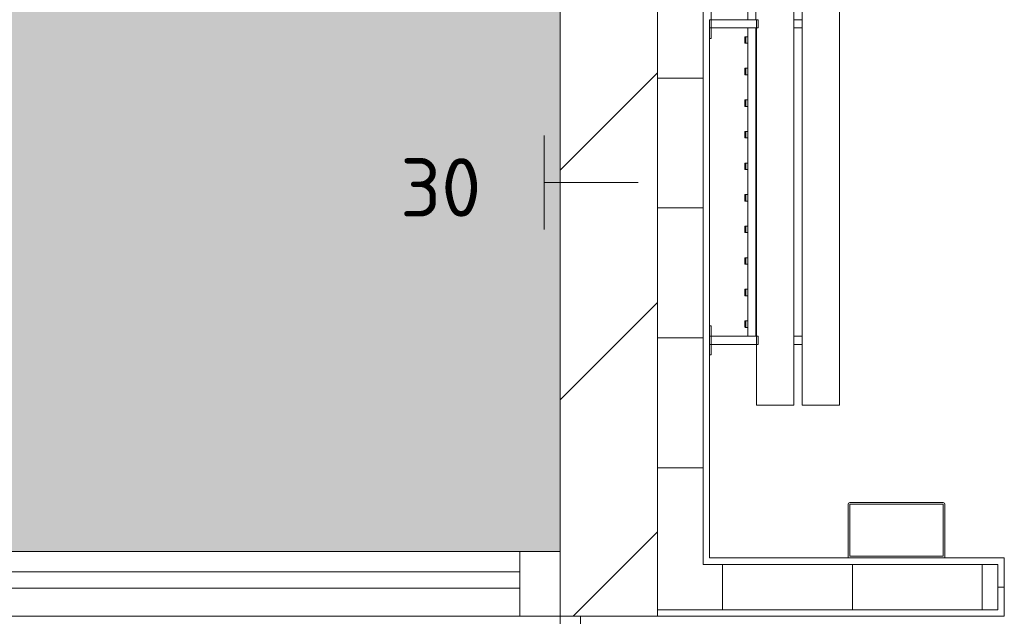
# Model space of a CAD drawing. Header units: millimetres. Extents: x 2016 to 102618, y -16590 to 68005.
# Tile 158 of 256: x 68435 to 71468, y 16400 to 18237. Entities that reach past the tile are written whole.
import ezdxf

# ---------------------------------------------------------------- set-up
doc = ezdxf.new("R2010")
doc.units = ezdxf.units.MM
for name, color, linetype, lineweight in [('A-DETL', 90, 'Continuous', 18), ('A-FLOR-PATT', 8, 'Continuous', 13), ('A-GENM', 13, 'Continuous', 13), ('A-GLAZ-CURT', 52, 'Continuous', 9), ('A-GLAZ-CWMG', 51, 'Continuous', 13), ('A-WALL', 113, 'Continuous', 13), ('A-WALL-FNSH', 113, 'Continuous', 25), ('A-WALL-PATT', 111, 'Continuous', 25), ('G-ANNO-TEXT', 231, 'Continuous', 9), ('I-FURN', 30, 'Continuous', 13)]:
    doc.layers.add(name, color=color, linetype=linetype, lineweight=lineweight)
doc.styles.add('ISOCPEUR_2', font='isocpeur.ttf', dxfattribs={"height": 180})

# ---------------------------------------------------------------- blocks, each defined once
blk = doc.blocks.new('Rectangular Mullion - 30_VCS_CWM_hout_200mm-V4-00 Begane grond')
at = {"layer": 'A-GLAZ-CWMG'}
for p, q in [((-125, 100), (0, 100)), ((-125, -100), (-125, 100)), ((0, 100), (0, -100)), ((0, -100), (-125, -100))]:
    blk.add_line(p, q, dxfattribs=at)
blk = doc.blocks.new('79_VCS_FU_zitbank_kleedkamers - 79_VCS_FU_zitbank_kleedkamers-4609168-00 Begane grond')
at = {"layer": 'I-FURN'}
for p, q in [((205, 0), (205, -5.1)), ((205, -5.1), (237.5, -5.1)), ((237.5, -5), (237.5, 0)), ((262.5, 0), (237.5, 0)), ((237.5, -145), (237.5, -5)), ((262.5, -5), (237.5, -5)), ((262.5, 0), (262.5, -5)), ((262.5, -5), (262.5, -145)), ((262.5, -5.1), (295, -5.1)), ((295, -5.1), (295, 0)), ((1180, 0), (1180, -5.1)), ((1180, -5.1), (1212.5, -5.1)), ((1212.5, -5), (1212.5, 0)), ((1237.5, 0), (1212.5, 0)), ((1212.5, -145), (1212.5, -5)), ((1237.5, -5), (1212.5, -5)), ((1237.5, 0), (1237.5, -5)), ((1237.5, -5), (1237.5, -145)), ((1237.5, -5.1), (1270, -5.1)), ((262.5, -117.5), (1212.5, -117.5)), ((290, -110.5), (290, -109.5)), ((290, -110.7), (290, -116.5)), ((309, -108.5), (291, -108.5)), ((291, -111.5), (309, -111.5)), ((310, -109.5), (310, -110.5)), ((310, -116.5), (310, -110.8)), ((387.2, -110.5), (387.2, -109.5)), ((387.2, -110.7), (387.2, -116.5)), ((406.3, -108.5), (388.2, -108.5)), ((388.2, -111.5), (406.3, -111.5)), ((407.2, -109.5), (407.2, -110.5)), ((407.2, -116.5), (407.2, -110.8)), ((484.4, -110.5), (484.4, -109.5)), ((484.4, -110.7), (484.4, -116.5)), ((503.5, -108.5), (485.4, -108.5)), ((485.4, -111.5), (503.5, -111.5)), ((504.4, -109.5), (504.4, -110.5)), ((504.4, -116.5), (504.4, -110.8)), ((581.7, -110.5), (581.7, -109.5)), ((581.7, -110.7), (581.7, -116.5)), ((600.7, -108.5), (582.6, -108.5)), ((582.7, -111.5), (600.7, -111.5)), ((601.7, -109.5), (601.7, -110.5)), ((601.7, -116.5), (601.7, -110.8)), ((678.9, -110.5), (678.9, -109.5)), ((678.9, -110.7), (678.9, -116.5)), ((697.9, -108.5), (679.9, -108.5)), ((679.9, -111.5), (697.9, -111.5)), ((698.9, -109.5), (698.9, -110.5)), ((698.9, -116.5), (698.9, -110.8)), ((776.1, -110.5), (776.1, -109.5)), ((776.1, -110.7), (776.1, -116.5)), ((795.1, -108.5), (777.1, -108.5)), ((777.1, -111.5), (795.1, -111.5)), ((796.1, -109.5), (796.1, -110.5)), ((796.1, -116.5), (796.1, -110.8)), ((873.3, -110.5), (873.3, -109.5)), ((873.3, -110.7), (873.3, -116.5)), ((892.4, -108.5), (874.3, -108.5)), ((874.3, -111.5), (892.4, -111.5)), ((893.3, -109.5), (893.3, -110.5)), ((893.3, -116.5), (893.3, -110.8)), ((970.6, -110.5), (970.6, -109.5)), ((970.6, -110.7), (970.6, -116.5)), ((989.6, -108.5), (971.5, -108.5)), ((971.6, -111.5), (989.6, -111.5)), ((990.6, -109.5), (990.6, -110.5)), ((990.6, -116.5), (990.6, -110.8)), ((1067.8, -110.5), (1067.8, -109.5)), ((1067.8, -110.7), (1067.8, -116.5)), ((1086.8, -108.5), (1068.8, -108.5)), ((1068.8, -111.5), (1086.8, -111.5)), ((1087.8, -109.5), (1087.8, -110.5)), ((1087.8, -116.5), (1087.8, -110.8)), ((1165, -110.5), (1165, -109.5)), ((1165, -110.7), (1165, -116.5)), ((1184, -108.5), (1166, -108.5)), ((1166, -111.5), (1184, -111.5)), ((1185, -109.5), (1185, -110.5)), ((1185, -116.5), (1185, -110.8)), ((1237.5, -117.5), (2187.5, -117.5)), ((237.5, -145), (50, -145)), ((50, -150), (50, -145)), ((50, -255), (50, -150)), ((237.5, -150), (237.5, -145)), ((262.5, -145), (237.5, -145)), ((262.5, -145), (237.5, -145)), ((262.5, -150), (237.5, -150)), ((1212.5, -142.5), (262.5, -142.5)), ((262.5, -145), (262.5, -150)), ((1212.5, -145), (262.5, -145)), ((1212.5, -150), (1212.5, -145)), ((1237.5, -145), (1212.5, -145)), ((1237.5, -145), (1212.5, -145)), ((1237.5, -150), (1212.5, -150)), ((2187.5, -142.5), (1237.5, -142.5)), ((1237.5, -145), (1237.5, -150)), ((50, -260), (50, -255)), ((50, -260), (8250, -260)), ((237.5, -285.2), (237.5, -259.8)), ((262.5, -259.8), (262.5, -285.2)), ((1212.5, -285.2), (1212.5, -259.8)), ((1237.5, -259.8), (1237.5, -285.2)), ((8250, -285), (50, -285)), ((50, -290), (50, -285)), ((50, -395), (50, -290)), ((50, -400), (50, -395)), ((50, -400), (8250, -400))]:
    blk.add_line(p, q, dxfattribs=at)
at = {"layer": 'I-FURN', "flags": 128}
for points in [[(290, -117.5), (290, -117.4), (290, -117.3), (290, -117.2), (290, -117.1), (290, -117), (290, -117), (290, -116.9), (290, -116.8), (290, -116.7), (290, -116.6), (290, -116.5), (290, -116.4), (290, -116.3), (290, -116.3), (290, -116.2), (290, -116.1), (290, -116), (290, -116), (290, -115.9), (290, -115.8), (290, -115.8), (290, -115.7), (290, -115.7)], [(310, -115.7), (310, -115.7), (310, -115.8), (310, -115.8), (310, -115.9), (310, -116), (310, -116.1), (310, -116.1), (310, -116.2), (310, -116.3), (310, -116.4), (310, -116.4), (310, -116.5), (310, -116.6), (310, -116.7), (310, -116.8), (310, -116.9), (310, -117), (310, -117.1), (310, -117.2), (310, -117.3), (310, -117.4), (310, -117.5)], [(387.2, -117.5), (387.2, -117.4), (387.2, -117.3), (387.2, -117.2), (387.2, -117.1), (387.2, -117), (387.2, -117), (387.2, -116.9), (387.2, -116.8), (387.2, -116.7), (387.2, -116.6), (387.2, -116.5), (387.2, -116.4), (387.2, -116.3), (387.2, -116.3), (387.2, -116.2), (387.2, -116.1), (387.2, -116), (387.2, -116), (387.2, -115.9), (387.2, -115.8), (387.2, -115.8), (387.2, -115.7), (387.2, -115.7)], [(407.2, -115.7), (407.2, -115.7), (407.2, -115.8), (407.2, -115.8), (407.2, -115.9), (407.2, -116), (407.2, -116.1), (407.2, -116.1), (407.2, -116.2), (407.2, -116.3), (407.2, -116.4), (407.2, -116.4), (407.2, -116.5), (407.2, -116.6), (407.2, -116.7), (407.2, -116.8), (407.2, -116.9), (407.2, -117), (407.2, -117.1), (407.2, -117.2), (407.2, -117.3), (407.2, -117.4), (407.2, -117.5)], [(484.4, -117.5), (484.4, -117.4), (484.4, -117.3), (484.4, -117.2), (484.4, -117.1), (484.4, -117), (484.4, -117), (484.4, -116.9), (484.4, -116.8), (484.4, -116.7), (484.4, -116.6), (484.4, -116.5), (484.4, -116.4), (484.4, -116.3), (484.4, -116.3), (484.4, -116.2), (484.4, -116.1), (484.4, -116), (484.4, -116), (484.4, -115.9), (484.4, -115.8), (484.4, -115.8), (484.4, -115.7), (484.4, -115.7)], [(504.4, -115.7), (504.4, -115.7), (504.4, -115.8), (504.4, -115.8), (504.4, -115.9), (504.4, -116), (504.4, -116.1), (504.4, -116.1), (504.4, -116.2), (504.4, -116.3), (504.4, -116.4), (504.4, -116.4), (504.4, -116.5), (504.4, -116.6), (504.4, -116.7), (504.4, -116.8), (504.4, -116.9), (504.4, -117), (504.4, -117.1), (504.4, -117.2), (504.4, -117.3), (504.4, -117.4), (504.4, -117.5)], [(581.7, -117.5), (581.7, -117.4), (581.7, -117.3), (581.7, -117.2), (581.7, -117.1), (581.7, -117), (581.7, -117), (581.7, -116.9), (581.7, -116.8), (581.7, -116.7), (581.7, -116.6), (581.7, -116.5), (581.7, -116.4), (581.7, -116.3), (581.7, -116.3), (581.7, -116.2), (581.7, -116.1), (581.7, -116), (581.7, -116), (581.7, -115.9), (581.7, -115.8), (581.7, -115.8), (581.7, -115.7), (581.7, -115.7)], [(601.7, -115.7), (601.7, -115.7), (601.7, -115.8), (601.7, -115.8), (601.7, -115.9), (601.7, -116), (601.7, -116.1), (601.7, -116.1), (601.7, -116.2), (601.7, -116.3), (601.7, -116.4), (601.7, -116.4), (601.7, -116.5), (601.7, -116.6), (601.7, -116.7), (601.7, -116.8), (601.7, -116.9), (601.7, -117), (601.7, -117.1), (601.7, -117.2), (601.7, -117.3), (601.7, -117.4), (601.7, -117.5)], [(678.9, -117.5), (678.9, -117.4), (678.9, -117.3), (678.9, -117.2), (678.9, -117.1), (678.9, -117), (678.9, -117), (678.9, -116.9), (678.9, -116.8), (678.9, -116.7), (678.9, -116.6), (678.9, -116.5), (678.9, -116.4), (678.9, -116.3), (678.9, -116.3), (678.9, -116.2), (678.9, -116.1), (678.9, -116), (678.9, -116), (678.9, -115.9), (678.9, -115.8), (678.9, -115.8), (678.9, -115.7), (678.9, -115.7)], [(698.9, -115.7), (698.9, -115.7), (698.9, -115.8), (698.9, -115.8), (698.9, -115.9), (698.9, -116), (698.9, -116.1), (698.9, -116.1), (698.9, -116.2), (698.9, -116.3), (698.9, -116.4), (698.9, -116.4), (698.9, -116.5), (698.9, -116.6), (698.9, -116.7), (698.9, -116.8), (698.9, -116.9), (698.9, -117), (698.9, -117.1), (698.9, -117.2), (698.9, -117.3), (698.9, -117.4), (698.9, -117.5)], [(776.1, -117.5), (776.1, -117.4), (776.1, -117.3), (776.1, -117.2), (776.1, -117.1), (776.1, -117), (776.1, -117), (776.1, -116.9), (776.1, -116.8), (776.1, -116.7), (776.1, -116.6), (776.1, -116.5), (776.1, -116.4), (776.1, -116.3), (776.1, -116.3), (776.1, -116.2), (776.1, -116.1), (776.1, -116), (776.1, -116), (776.1, -115.9), (776.1, -115.8), (776.1, -115.8), (776.1, -115.7), (776.1, -115.7)], [(796.1, -115.7), (796.1, -115.7), (796.1, -115.8), (796.1, -115.8), (796.1, -115.9), (796.1, -116), (796.1, -116.1), (796.1, -116.1), (796.1, -116.2), (796.1, -116.3), (796.1, -116.4), (796.1, -116.4), (796.1, -116.5), (796.1, -116.6), (796.1, -116.7), (796.1, -116.8), (796.1, -116.9), (796.1, -117), (796.1, -117.1), (796.1, -117.2), (796.1, -117.3), (796.1, -117.4), (796.1, -117.5)], [(873.3, -117.5), (873.3, -117.4), (873.3, -117.3), (873.3, -117.2), (873.3, -117.1), (873.3, -117), (873.3, -117), (873.3, -116.9), (873.3, -116.8), (873.3, -116.7), (873.3, -116.6), (873.3, -116.5), (873.3, -116.4), (873.3, -116.3), (873.3, -116.3), (873.3, -116.2), (873.3, -116.1), (873.3, -116), (873.3, -116), (873.3, -115.9), (873.3, -115.8), (873.3, -115.8), (873.3, -115.7), (873.3, -115.7)], [(893.3, -115.7), (893.3, -115.7), (893.3, -115.8), (893.3, -115.8), (893.3, -115.9), (893.3, -116), (893.3, -116.1), (893.3, -116.1), (893.3, -116.2), (893.3, -116.3), (893.3, -116.4), (893.3, -116.4), (893.3, -116.5), (893.3, -116.6), (893.3, -116.7), (893.3, -116.8), (893.3, -116.9), (893.3, -117), (893.3, -117.1), (893.3, -117.2), (893.3, -117.3), (893.3, -117.4), (893.3, -117.5)], [(970.6, -117.5), (970.6, -117.4), (970.6, -117.3), (970.6, -117.2), (970.6, -117.1), (970.6, -117), (970.6, -117), (970.6, -116.9), (970.6, -116.8), (970.6, -116.7), (970.6, -116.6), (970.6, -116.5), (970.6, -116.4), (970.6, -116.3), (970.6, -116.3), (970.6, -116.2), (970.6, -116.1), (970.6, -116), (970.6, -116), (970.6, -115.9), (970.6, -115.8), (970.6, -115.8), (970.6, -115.7), (970.6, -115.7)], [(990.6, -115.7), (990.6, -115.7), (990.6, -115.8), (990.6, -115.8), (990.6, -115.9), (990.6, -116), (990.6, -116.1), (990.6, -116.1), (990.6, -116.2), (990.6, -116.3), (990.6, -116.4), (990.6, -116.4), (990.6, -116.5), (990.6, -116.6), (990.6, -116.7), (990.6, -116.8), (990.6, -116.9), (990.6, -117), (990.6, -117.1), (990.6, -117.2), (990.6, -117.3), (990.6, -117.4), (990.6, -117.5)], [(1067.8, -117.5), (1067.8, -117.4), (1067.8, -117.3), (1067.8, -117.2), (1067.8, -117.1), (1067.8, -117), (1067.8, -117), (1067.8, -116.9), (1067.8, -116.8), (1067.8, -116.7), (1067.8, -116.6), (1067.8, -116.5), (1067.8, -116.4), (1067.8, -116.3), (1067.8, -116.3), (1067.8, -116.2), (1067.8, -116.1), (1067.8, -116), (1067.8, -116), (1067.8, -115.9), (1067.8, -115.8), (1067.8, -115.8), (1067.8, -115.7), (1067.8, -115.7)], [(1087.8, -115.7), (1087.8, -115.7), (1087.8, -115.8), (1087.8, -115.8), (1087.8, -115.9), (1087.8, -116), (1087.8, -116.1), (1087.8, -116.1), (1087.8, -116.2), (1087.8, -116.3), (1087.8, -116.4), (1087.8, -116.4), (1087.8, -116.5), (1087.8, -116.6), (1087.8, -116.7), (1087.8, -116.8), (1087.8, -116.9), (1087.8, -117), (1087.8, -117.1), (1087.8, -117.2), (1087.8, -117.3), (1087.8, -117.4), (1087.8, -117.5)], [(1165, -117.5), (1165, -117.4), (1165, -117.3), (1165, -117.2), (1165, -117.1), (1165, -117), (1165, -117), (1165, -116.9), (1165, -116.8), (1165, -116.7), (1165, -116.6), (1165, -116.5), (1165, -116.4), (1165, -116.3), (1165, -116.3), (1165, -116.2), (1165, -116.1), (1165, -116), (1165, -116), (1165, -115.9), (1165, -115.8), (1165, -115.8), (1165, -115.7), (1165, -115.7)], [(1185, -115.7), (1185, -115.7), (1185, -115.8), (1185, -115.8), (1185, -115.9), (1185, -116), (1185, -116.1), (1185, -116.1), (1185, -116.2), (1185, -116.3), (1185, -116.4), (1185, -116.4), (1185, -116.5), (1185, -116.6), (1185, -116.7), (1185, -116.8), (1185, -116.9), (1185, -117), (1185, -117.1), (1185, -117.2), (1185, -117.3), (1185, -117.4), (1185, -117.5)]]:
    blk.add_lwpolyline(points, dxfattribs=at)
at = {"layer": 'I-FURN'}
for centre, radius, start, end in [((291, -109.5), 0.978, 90, 180), ((291, -110.5), 1, 180, 270), ((309, -109.5), 0.966, 0, 90), ((309, -110.5), 0.962, 270, 360), ((388.2, -109.5), 0.978, 90, 180), ((388.2, -110.5), 1, 180, 270), ((406.3, -109.5), 0.966, 0, 90), ((406.3, -110.5), 0.962, 270, 360), ((485.4, -109.5), 0.978, 90, 180), ((485.4, -110.5), 1, 180, 270), ((503.5, -109.5), 0.966, 0, 90), ((503.5, -110.5), 0.962, 270, 360), ((582.6, -109.5), 0.978, 90, 180), ((582.7, -110.5), 1, 180, 270), ((600.7, -109.5), 0.966, 0, 90), ((600.7, -110.5), 0.962, 270, 360), ((679.9, -109.5), 0.978, 90, 180), ((679.9, -110.5), 1, 180, 270), ((697.9, -109.5), 0.966, 0, 90), ((697.9, -110.5), 0.962, 270, 360), ((777.1, -109.5), 0.978, 90, 180), ((777.1, -110.5), 1, 180, 270), ((795.1, -109.5), 0.966, 0, 90), ((795.1, -110.5), 0.962, 270, 360), ((874.3, -109.5), 0.978, 90, 180), ((874.3, -110.5), 1, 180, 270), ((892.4, -109.5), 0.966, 0, 90), ((892.4, -110.5), 0.962, 270, 360), ((971.5, -109.5), 0.978, 90, 180), ((971.6, -110.5), 1, 180, 270), ((989.6, -109.5), 0.966, 0, 90), ((989.6, -110.5), 0.962, 270, 360), ((1068.8, -109.5), 0.978, 90, 180), ((1068.8, -110.5), 1, 180, 270), ((1086.8, -109.5), 0.966, 0, 90), ((1086.8, -110.5), 0.962, 270, 360), ((1166, -109.5), 0.978, 90, 180), ((1166, -110.5), 1, 180, 270), ((1184, -109.5), 0.966, 0, 90), ((1184, -110.5), 0.962, 270, 360)]:
    blk.add_arc(centre, radius, start, end, dxfattribs=at)
for centre, major_axis, start_param, end_param in [((291, -109.5), (0.978, 0), 1.570796, 3.140513), ((291, -110.5), (1, 0), 3.142593, 4.712389), ((309, -109.5), (0.966, 0), 0.001117, 1.570796), ((309, -110.5), (0.962, 0), 4.712389, 6.282063), ((388.2, -109.5), (0.978, 0), 1.570796, 3.140513), ((388.2, -110.5), (1, 0), 3.142593, 4.712389), ((406.3, -109.5), (0.966, 0), 0.001117, 1.570796), ((406.3, -110.5), (0.962, 0), 4.712389, 6.282063), ((485.4, -109.5), (0.978, 0), 1.570796, 3.140513), ((485.4, -110.5), (1, 0), 3.142593, 4.712389), ((503.5, -109.5), (0.966, 0), 0.001117, 1.570796), ((503.5, -110.5), (0.962, 0), 4.712389, 6.282063), ((582.6, -109.5), (0.978, 0), 1.570796, 3.140513), ((582.7, -110.5), (1, 0), 3.142593, 4.712389), ((600.7, -109.5), (0.966, 0), 0.001117, 1.570796), ((600.7, -110.5), (0.962, 0), 4.712389, 6.282063), ((679.9, -109.5), (0.978, 0), 1.570796, 3.140513), ((679.9, -110.5), (1, 0), 3.142593, 4.712389), ((697.9, -109.5), (0.966, 0), 0.001117, 1.570796), ((697.9, -110.5), (0.962, 0), 4.712389, 6.282063), ((777.1, -109.5), (0.978, 0), 1.570796, 3.140513), ((777.1, -110.5), (1, 0), 3.142593, 4.712389), ((795.1, -109.5), (0.966, 0), 0.001117, 1.570796), ((795.1, -110.5), (0.962, 0), 4.712389, 6.282063), ((874.3, -109.5), (0.978, 0), 1.570796, 3.140513), ((874.3, -110.5), (1, 0), 3.142593, 4.712389), ((892.4, -109.5), (-0.966, 0), 3.14271, 4.712389), ((892.4, -110.5), (0.962, 0), 4.712389, 6.282063), ((971.5, -109.5), (0.978, 0), 1.570796, 3.140513), ((971.6, -110.5), (1, 0), 3.142593, 4.712389), ((989.6, -109.5), (0.966, 0), 0.001117, 1.570796), ((989.6, -110.5), (0.962, 0), 4.712389, 6.282063), ((1068.8, -109.5), (0.978, 0), 1.570796, 3.140513), ((1068.8, -110.5), (1, 0), 3.142593, 4.712389), ((1086.8, -109.5), (-0.966, 0), 3.14271, 4.712389), ((1086.8, -110.5), (0.962, 0), 4.712389, 6.282063), ((1166, -109.5), (0.978, 0), 1.570796, 3.140513), ((1166, -110.5), (1, 0), 3.142593, 4.712389), ((1184, -109.5), (0.966, 0), 0.001117, 1.570796), ((1184, -110.5), (0.962, 0), 4.712389, 6.282063)]:
    blk.add_ellipse(centre, major_axis=major_axis, ratio=0.997927, start_param=start_param, end_param=end_param, dxfattribs=at)
blk = doc.blocks.new('System Panel - 31_VCS_CP_gevel_glas-3250358-00 Begane grond')
at = {"layer": 'A-GLAZ-CURT'}
for p, q in [((1206.25, 36.5), (-1206.25, 36.5)), ((-1206.25, 36.5), (-1206.25, -13.5)), ((1206.25, -13.5), (1206.25, 36.5)), ((-1206.25, -13.5), (1206.25, -13.5))]:
    blk.add_line(p, q, dxfattribs=at)
blk = doc.blocks.new('Rectangular Mullion - 30_VCS_CWM_hout_200mm-3250356-00 Begane grond')
at = {"layer": 'A-GLAZ-CWMG'}
for p, q in [((69975, 16600), (67562.5, 16600)), ((69975, 16400), (67562.5, 16400))]:
    blk.add_line(p, q, dxfattribs=at)
blk = doc.blocks.new('Afvalbak - Type 4-4514292-00 Begane grond')
at = {"layer": 'A-GENM'}
for p, q in [((-24, 255), (-24, 90)), ((269, 260), (-19, 260)), ((-19, 255), (269, 255)), ((-19, 95), (-19, 255)), ((269, 255), (269, 95)), ((274, 90), (274, 255)), ((269, 95), (-19, 95))]:
    blk.add_line(p, q, dxfattribs=at)
for centre, start, end in [((-19, 255), 90, 180), ((269, 255), 360, 90)]:
    blk.add_arc(centre, 5, start, end, dxfattribs=at)
blk = doc.blocks.new('Rectangular Mullion - aluminium kozijn_RT62_68mm 1013-4519435-00 Begane grond')
at = {"layer": 'A-GLAZ-CWMG'}
for p, q in [((0, 31), (-68, 31)), ((-68, 31), (-68, -31)), ((0, -31), (0, 31)), ((-68, -31), (0, -31))]:
    blk.add_line(p, q, dxfattribs=at)

msp = doc.modelspace()

# ---------------------------------------------------------------- hatches: boundary and pattern name
at = {"layer": 'A-FLOR-PATT', "lineweight": 5}
h = msp.add_hatch(dxfattribs=at)
h.set_pattern_fill('FP_7', color=256, style=0, pattern_type=2)
h.set_pattern_definition([(0, (0, 0), (406.4, 101.6), [33.528, -271.272, 33.528, -271.272, -1625.6]), (0, (0, 0), (406.4, 101.6), [-609.6, 33.528, -576.072, 33.528, -271.272, -711.2]), (0, (0, 0), (406.4, 101.6), [-1524, 33.528, -169.672, 33.528, -474.472]), (120, (152.4, 50.8), (-291.18818, 301.15272), [33.528, -271.272, 33.528, -271.272, -1625.6]), (120, (152.4, 50.8), (-291.18818, 301.15272), [-609.6, 33.528, -576.072, 33.528, -271.272, -711.2]), (120, (152.4, 50.8), (-291.18818, 301.15272), [-1524, 33.528, -169.672, 33.528, -474.472]), (240, (203.2, 254), (-115.21182, -402.75272), [33.528, -271.272, 33.528, -271.272, -1625.6]), (240, (203.2, 254), (-115.21182, -402.75272), [-609.6, 33.528, -576.072, 33.528, -271.272, -711.2]), (240, (203.2, 254), (-115.21182, -402.75272), [-1524, 33.528, -169.672, 33.528, -474.472])])
h.paths.add_polyline_path([(63625, 16600), (70100, 16600), (70100, 24910), (63600, 24910), (63600, 16600)], flags=0)
h.paths.add_polyline_path([(66609.8, 17573.5), (66370.8, 17580.1), (66353, 17590.2), (66311.2, 17573.6), (66140.3, 17580.1), (65831.9, 17838.7), (65575.3, 18262.7), (65297.4, 18407.6), (65262.8, 18694.4), (65389.6, 18878.5), (65412.9, 18967.4), (65043.6, 19161.4), (64870.3, 19297.6), (64776.4, 19388.6), (64766.5, 19803.7), (65111.9, 20247.8), (65313.1, 20658.4), (65719.1, 20860.9), (66295.6, 20998.1), (66704.6, 21005.5), (67130.8, 20956.7), (67394.3, 20658.4), (67430.5, 20282.3), (67543.1, 20191.8), (67548.8, 20122.7), (67738, 19983.9), (67762.4, 19549.3), (67842.9, 19365.9), (67853.5, 19244.8), (67790, 18989.1), (67902.5, 18578.4), (67838.2, 18437.4), (67747.6, 18292.9), (67514.7, 18304.6), (67416.2, 18265.1), (67169.5, 18188.2), (66924.6, 18141.2), (66691.4, 17711), (66609.9, 17573.6)], flags=0)
at = {"layer": 'A-WALL-PATT', "lineweight": 5}
h = msp.add_hatch(dxfattribs=at)
h.set_pattern_fill('FP_31', color=256, style=0, pattern_type=2)
h.set_pattern_definition([(45, (0, 0), (-353.5534, 353.5534), [])])
h.paths.add_polyline_path([(70400, 16400), (70400, 25135), (70100, 25135), (70100, 16400), (70380, 16400)], flags=0)
h = msp.add_hatch(dxfattribs=at)
h.set_pattern_fill('FP_10', color=256, angle=-90, style=0, pattern_type=2)
h.set_pattern_definition([(1e-13, (70400, 20857.5), (-8e-13, 400), [])])
h.paths.add_polyline_path([(70540, 16560), (70540, 25135), (70400, 25135), (70400, 16560), (70488.1, 16560)], flags=0)
h = msp.add_hatch(dxfattribs=at)
h.set_pattern_fill('FP_393', color=256, angle=-90, style=0, pattern_type=2)
h.set_pattern_definition([(90, (79400, 16400), (-400, -1e-12), [])])
h.paths.add_polyline_path([(88420, 16420), (88420, 16560), (87552, 16560), (87552, 16420), (88400, 16420)], flags=0)
h.paths.add_polyline_path([(85421.6, 16420), (86448, 16420), (86448, 16560), (84552, 16560), (84552, 16420)], flags=0)
h.paths.add_polyline_path([(83448, 16420), (83448, 16560), (81552, 16560), (81552, 16420), (82103.1, 16420)], flags=0)
h.paths.add_polyline_path([(75552, 16420), (77448, 16420), (77448, 16560), (75552, 16560), (75552, 16490)], flags=0)
h.paths.add_polyline_path([(80448, 16420), (80448, 16560), (78552, 16560), (78552, 16420), (80443.8, 16420)], flags=0)
h.paths.add_polyline_path([(70400, 16420), (71448, 16420), (71448, 16560), (70400, 16560), (70400, 16490)], flags=0)
h.paths.add_polyline_path([(74448, 16420), (74448, 16560), (72552, 16560), (72552, 16420), (73806.6, 16420)], flags=0)

# ---------------------------------------------------------------- linework, layer by layer
at = {"layer": 'A-DETL', "lineweight": 13}
for p, q in [((70050, 17591.3), (70050, 17881.3)), ((70050, 17736.3), (70340, 17736.3))]:
    msp.add_line(p, q, dxfattribs=at)
at = {"layer": 'A-WALL', "color": 250, "lineweight": 18}
for p, q in [((70400, 16400), (70400, 25680)), ((70540, 25540), (70540, 16560)), ((70100, 25135), (70100, 16400)), ((71448, 16560), (70540, 16560)), ((71448, 16420), (71448, 16560)), ((70400, 16420), (71448, 16420)), ((70100, 16400), (70400, 16400))]:
    msp.add_line(p, q, dxfattribs=at)
at = {"layer": 'A-WALL', "lineweight": 5}
msp.add_line((71448, 16490), (71468, 16490), dxfattribs=at)
at = {"layer": 'A-WALL-FNSH', "color": 7, "lineweight": 13}
for p, q in [((70560, 17262.5), (70560, 18212.5)), ((70560, 16580), (70560, 17237.5)), ((71468, 16580), (70560, 16580)), ((71468, 16400), (71468, 16580)), ((70400, 16400), (71468, 16400))]:
    msp.add_line(p, q, dxfattribs=at)

# ---------------------------------------------------------------- block references
at = {"layer": 'A-GENM'}
msp.add_blockref('Afvalbak - Type 4-4514292-00 Begane grond', (71011, 16490), dxfattribs=at)
at = {"layer": 'A-GLAZ-CURT'}
msp.add_blockref('System Panel - 31_VCS_CP_gevel_glas-3250358-00 Begane grond', (68768.7, 16500), dxfattribs=at)
at = {"layer": 'A-GLAZ-CWMG'}
msp.add_blockref('Rectangular Mullion - 30_VCS_CWM_hout_200mm-3250356-00 Begane grond', (0, 0), dxfattribs=at)
at = {"layer": 'A-GLAZ-CWMG', "extrusion": (0, 0, -1), "rotation": 180}
msp.add_blockref('Rectangular Mullion - 30_VCS_CWM_hout_200mm-V4-00 Begane grond', (-70100, 16500), dxfattribs=at)
at = {"layer": 'A-GLAZ-CWMG', "rotation": 90}
msp.add_blockref('Rectangular Mullion - aluminium kozijn_RT62_68mm 1013-4519435-00 Begane grond', (70131, 16400), dxfattribs=at)
at = {"layer": 'I-FURN', "rotation": 90}
msp.add_blockref('79_VCS_FU_zitbank_kleedkamers - 79_VCS_FU_zitbank_kleedkamers-4609168-00 Begane grond', (70560, 17000), dxfattribs=at)

# ---------------------------------------------------------------- texts
at = {"layer": 'G-ANNO-TEXT', "color": 7, "insert": (69606.7, 17810.9), "char_height": 180, "width": 440.928, "attachment_point": 1, "style": 'ISOCPEUR_2'}
msp.add_mtext('30 ', dxfattribs=at)

doc.saveas('drawing.dxf')
